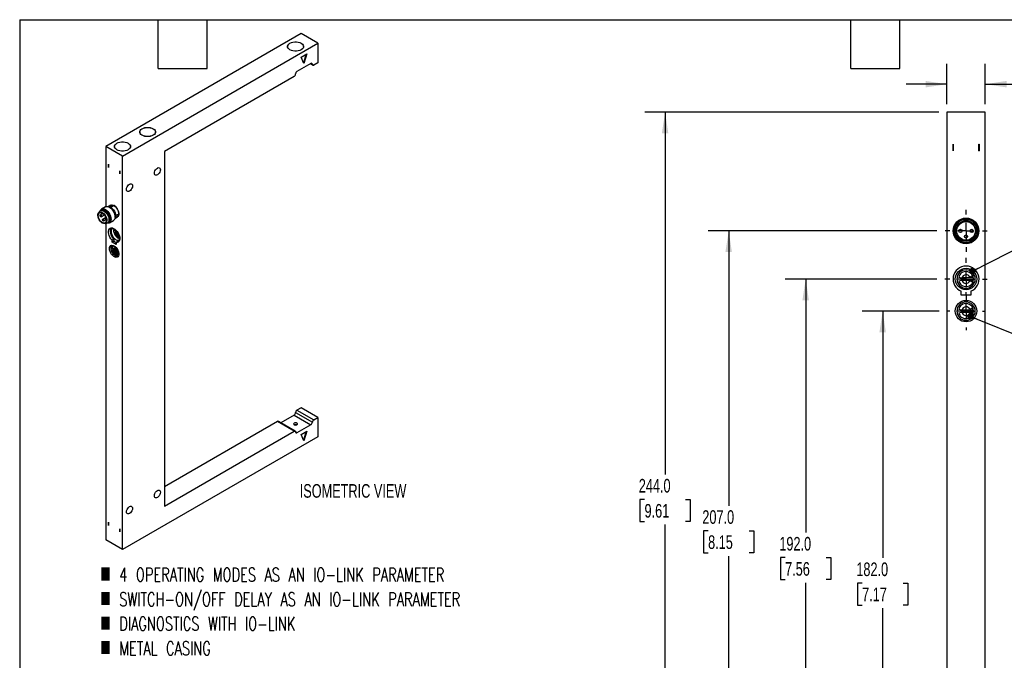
# Model space of a CAD drawing. Header units: millimetres. Extents: x 6 to 273, y 6 to 210.
# Tile 2 of 3: x 6 to 160, y 110 to 210. Entities that reach past the tile are written whole.
import ezdxf

# ---------------------------------------------------------------- set-up
doc = ezdxf.new("R2010")
doc.units = ezdxf.units.MM
doc.linetypes.add('CENTERX2', pattern=[20.32, 12.7, -2.54, 2.54, -2.54])
doc.layers.add('CENTER', color=40, linetype='CENTERX2')
doc.layers.add('DIMENSIONS', color=140, linetype='Continuous', lineweight=25)
doc.layers.add('TEXT', color=140, linetype='Continuous', lineweight=25)
doc.styles.add('SLDTEXTSTYLE1', font='TXT', dxfattribs={"width": 0.7})
doc.styles.add('SLDTEXTSTYLE3', font='TXT', dxfattribs={"width": 0.7, "bigfont": 'bigfont'})
doc.dimstyles.new('SLDDIMSTYLE0', dxfattribs={"dimtxt": 2.158008, "dimasz": 3.302, "dimexe": 0, "dimexo": 0.0625, "dimgap": 0.539502, "dimtad": 0, "dimtih": 1, "dimtoh": 1, "dimlfac": 2, "dimrnd": 1e-09, "dimzin": 4, "dimdsep": 46, "dimtxsty": 'SLDTEXTSTYLE1', "dimsah": 1, "dimcen": 0.09, "dimadec": 0, "dimazin": 1, "dimtfac": 1, "dimtofl": 0, "dimtmove": 0, "dimatfit": 3, "dimfxl": 0, "dimfrac": 2, "dimtolj": 1, "dimtzin": 12, "dimarcsym": 0})
doc.dimstyles.new('SLDDIMSTYLE2', dxfattribs={"dimtxt": 2.158008, "dimasz": 3.302, "dimexe": 0, "dimexo": 0.0625, "dimgap": 0.539502, "dimtad": 0, "dimtih": 1, "dimtoh": 1, "dimlfac": 2, "dimrnd": 1e-09, "dimzin": 4, "dimdsep": 46, "dimtxsty": 'SLDTEXTSTYLE1', "dimsah": 1, "dimcen": 0.09, "dimadec": 0, "dimazin": 1, "dimtfac": 1, "dimtmove": 0, "dimatfit": 0, "dimfxl": 0, "dimfrac": 2, "dimtolj": 1, "dimtzin": 12, "dimarcsym": 0})
doc.dimstyles.new('SLDDIMSTYLE3', dxfattribs={"dimtxt": 0.18, "dimasz": 1.016, "dimexe": 0, "dimexo": 0.0625, "dimgap": 0, "dimtad": 0, "dimtih": 1, "dimtoh": 1, "dimdec": 0, "dimrnd": 1e-09, "dimzin": 0, "dimdsep": 46, "dimtxsty": 'Standard', "dimblk1": 'DOT', "dimblk2": 'DOT', "dimsah": 1, "dimcen": 0.09, "dimadec": 0, "dimazin": 0, "dimtfac": 1.016, "dimtdec": 0, "dimtofl": 0, "dimtmove": 0, "dimatfit": 3, "dimldrblk": 'DOT', "dimfxl": 0, "dimfrac": 2, "dimtolj": 1, "dimtzin": 0, "dimarcsym": 0})

# ---------------------------------------------------------------- blocks, each defined once
blk = doc.blocks.new('_D_11')
at = {"layer": 'DIMENSIONS'}
for p, q in [((149.64, 164.14), (137.68, 164.14)), ((140.86, 164.14), (140.86, 125.68)), ((137.65, 121.76), (136.92, 121.76)), ((136.92, 121.76), (136.92, 118.34)), ((144.06, 121.76), (144.79, 121.76)), ((144.79, 121.76), (144.79, 118.34)), ((136.92, 118.34), (137.65, 118.34)), ((144.79, 118.34), (144.06, 118.34)), ((140.86, 73.14), (140.86, 117.85)), ((149.59, 73.14), (137.68, 73.14))]:
    blk.add_line(p, q, dxfattribs=at)
for points in [[(140.86, 164.14), (140.35, 160.84), (141.36, 160.84)], [(140.86, 73.14), (141.36, 76.44), (140.35, 76.44)]]:
    blk.add_solid(points, dxfattribs=at)
at = {"layer": 'DIMENSIONS', "char_height": 2.117, "attachment_point": 1, "style": 'SLDTEXTSTYLE1'}
for s, insert in [('182.0', (136.75, 124.98)), ('7.17', (137.65, 121.06))]:
    blk.add_mtext(s, dxfattribs=dict(at, insert=insert))
blk = doc.blocks.new('_D_12')
at = {"layer": 'DIMENSIONS'}
for p, q in [((149.29, 169.14), (125.68, 169.14)), ((128.86, 169.14), (128.86, 129.66)), ((125.65, 125.75), (124.92, 125.75)), ((124.92, 125.75), (124.92, 122.32)), ((132.06, 125.75), (132.79, 125.75)), ((132.79, 125.75), (132.79, 122.32)), ((124.92, 122.32), (125.65, 122.32)), ((128.86, 73.14), (128.86, 121.83)), ((132.79, 122.32), (132.06, 122.32)), ((149.59, 73.14), (125.68, 73.14))]:
    blk.add_line(p, q, dxfattribs=at)
for points in [[(128.86, 169.14), (128.35, 165.84), (129.36, 165.84)], [(128.86, 73.14), (129.36, 76.44), (128.35, 76.44)]]:
    blk.add_solid(points, dxfattribs=at)
at = {"layer": 'DIMENSIONS', "char_height": 2.117, "attachment_point": 1, "style": 'SLDTEXTSTYLE1'}
for s, insert in [('192.0', (124.75, 128.96)), ('7.56', (125.65, 125.04))]:
    blk.add_mtext(s, dxfattribs=dict(at, insert=insert))
blk = doc.blocks.new('_D_13')
at = {"layer": 'DIMENSIONS'}
for p, q in [((149.32, 176.64), (113.68, 176.64)), ((116.86, 176.64), (116.86, 133.82)), ((113.65, 129.91), (112.92, 129.91)), ((112.92, 129.91), (112.92, 126.48)), ((120.06, 129.91), (120.79, 129.91)), ((120.79, 129.91), (120.79, 126.48)), ((112.92, 126.48), (113.65, 126.48)), ((116.86, 73.14), (116.86, 125.99)), ((120.79, 126.48), (120.06, 126.48)), ((149.59, 73.14), (113.68, 73.14))]:
    blk.add_line(p, q, dxfattribs=at)
for points in [[(116.86, 176.64), (116.35, 173.34), (117.36, 173.34)], [(116.86, 73.14), (117.36, 76.44), (116.35, 76.44)]]:
    blk.add_solid(points, dxfattribs=at)
at = {"layer": 'DIMENSIONS', "char_height": 2.117, "attachment_point": 1, "style": 'SLDTEXTSTYLE1'}
for s, insert in [('207.0', (112.75, 133.12)), ('8.15', (113.65, 129.21))]:
    blk.add_mtext(s, dxfattribs=dict(at, insert=insert))
blk = doc.blocks.new('_D_14')
at = {"layer": 'DIMENSIONS'}
for p, q in [((149.59, 195.14), (103.77, 195.14)), ((106.95, 195.14), (106.95, 138.71)), ((103.74, 134.79), (103.01, 134.79)), ((103.01, 134.79), (103.01, 131.36)), ((110.15, 134.79), (110.88, 134.79)), ((110.88, 134.79), (110.88, 131.36)), ((103.01, 131.36), (103.74, 131.36)), ((106.95, 73.14), (106.95, 130.88)), ((110.88, 131.36), (110.15, 131.36)), ((149.59, 73.14), (103.77, 73.14))]:
    blk.add_line(p, q, dxfattribs=at)
for points in [[(106.95, 195.14), (106.44, 191.84), (107.45, 191.84)], [(106.95, 73.14), (107.45, 76.44), (106.44, 76.44)]]:
    blk.add_solid(points, dxfattribs=at)
at = {"layer": 'DIMENSIONS', "char_height": 2.117, "attachment_point": 1, "style": 'SLDTEXTSTYLE1'}
for s, insert in [('244.0', (102.84, 138)), ('9.61', (103.74, 134.09))]:
    blk.add_mtext(s, dxfattribs=dict(at, insert=insert))
blk = doc.blocks.new('_D_15')
at = {"layer": 'DIMENSIONS'}
for p, q in [((150.86, 196.41), (150.86, 202.68)), ((156.86, 196.41), (156.86, 202.68)), ((150.86, 199.5), (144.51, 199.5)), ((156.86, 199.5), (161.37, 199.5)), ((164.3, 199.5), (163.57, 199.5)), ((163.57, 199.5), (163.57, 196.08)), ((170.71, 199.5), (171.43, 199.5)), ((171.43, 199.5), (171.43, 196.08)), ((163.57, 196.08), (164.3, 196.08)), ((171.43, 196.08), (170.71, 196.08))]:
    blk.add_line(p, q, dxfattribs=at)
for points in [[(150.86, 199.5), (147.55, 200.01), (147.55, 199)], [(156.86, 199.5), (160.16, 199), (160.16, 200.01)]]:
    blk.add_solid(points, dxfattribs=at)
at = {"layer": 'DIMENSIONS', "char_height": 2.117, "attachment_point": 1, "style": 'SLDTEXTSTYLE1'}
for s, insert in [('12.0', (164.3, 202.72)), ('0.47', (164.3, 198.8))]:
    blk.add_mtext(s, dxfattribs=dict(at, insert=insert))
blk = doc.blocks.new('_Dot')
at = {"color": 0, "linetype": 'ByBlock', "lineweight": -2}
blk.add_line((-0.5, 0), (-1, 0), dxfattribs=at)
at = {"color": 0, "linetype": 'ByBlock', "const_width": 0.5}
blk.add_lwpolyline([(-0.25, 0, 1), (0.25, 0, 1)], format="xyb", close=True, dxfattribs=at)
blk = doc.blocks.new('SW_CENTERMARKSYMBOL_4')
at = {"layer": 'CENTER', "color": 0}
for p, q in [((0, 2.54), (0, 3.27)), ((-2.54, 0), (-3.27, 0)), ((0, 0), (-1.27, 0)), ((0, 0), (0, 1.27)), ((0, 0), (0, -1.27)), ((0, 0), (1.27, 0)), ((2.54, 0), (3.27, 0)), ((0, -2.54), (0, -3.27))]:
    blk.add_line(p, q, dxfattribs=at)
blk = doc.blocks.new('SW_CENTERMARKSYMBOL_5')
at = {"layer": 'CENTER', "color": 0}
for p, q in [((0, 2.54), (0, 3.295)), ((-2.54, 0), (-3.295, 0)), ((0, 0), (-1.27, 0)), ((0, 0), (0, 1.27)), ((0, 0), (0, -1.27)), ((0, 0), (1.27, 0)), ((2.54, 0), (3.295, 0)), ((0, -2.54), (0, -3.295))]:
    blk.add_line(p, q, dxfattribs=at)
blk = doc.blocks.new('SW_CENTERMARKSYMBOL_6')
at = {"layer": 'CENTER', "color": 0}
for p, q in [((0, 2.54), (0, 2.945)), ((-2.54, 0), (-2.945, 0)), ((0, 0), (-1.27, 0)), ((0, 0), (0, 1.27)), ((0, 0), (0, -1.27)), ((0, 0), (1.27, 0)), ((2.54, 0), (2.945, 0)), ((0, -2.54), (0, -2.945))]:
    blk.add_line(p, q, dxfattribs=at)

msp = doc.modelspace()

# ---------------------------------------------------------------- linework, layer by layer
for p, q in [((50.2234, 207.3773), (19.7634, 189.7931)), ((52.8342, 205.8701), (50.2234, 207.3773)), ((22.3742, 188.2859), (52.8342, 205.8701)), ((52.8342, 205.8701), (52.8342, 202.8552)), ((48.11, 205.3677), (48.11, 205.3171)), ((50.2234, 203.7348), (51.0936, 204.2372)), ((50.5961, 205.3171), (50.5961, 205.3677)), ((50.6128, 202.8353), (51.0023, 204.1844)), ((51.0936, 204.2372), (50.6585, 202.7297)), ((51.7464, 202.7296), (49.5706, 201.4736)), ((50.6585, 202.7297), (50.2234, 203.7348)), ((51.6562, 202.6776), (52.0277, 202.4631)), ((51.9639, 202.604), (51.7463, 202.7296)), ((52.8342, 202.8552), (52.1815, 202.4784)), ((49.1355, 200.7199), (28.9014, 189.039)), ((156.8559, 195.1425), (150.8559, 195.1425)), ((150.8559, 195.1425), (150.8559, 73.1425)), ((156.8559, 73.1425), (156.8559, 195.1425)), ((25.0585, 192.0546), (25.0585, 191.9419)), ((27.5201, 191.9419), (27.5201, 192.0546)), ((19.7634, 189.7931), (19.7634, 180.4096)), ((22.3742, 188.2859), (19.7634, 189.7931)), ((21.1435, 189.7931), (21.1435, 189.6804)), ((23.605, 189.6804), (23.605, 189.7931)), ((28.9014, 189.039), (28.9014, 133.7655)), ((151.8309, 190.1425), (151.8559, 190.1425)), ((151.8309, 189.1425), (151.8309, 190.1425)), ((151.8309, 189.1425), (151.8559, 189.1425)), ((151.8559, 190.1425), (151.8559, 189.1425)), ((155.8559, 190.1425), (155.8809, 190.1425)), ((155.8559, 189.1425), (155.8559, 190.1425)), ((155.8559, 189.1425), (155.8809, 189.1425)), ((155.8809, 190.1425), (155.8809, 189.1425)), ((22.3742, 126.9825), (22.3742, 188.2859)), ((20.1876, 187.0358), (20.1985, 187.0295)), ((20.1876, 186.5333), (20.1876, 187.0358)), ((20.1985, 186.5396), (20.1876, 186.5333)), ((20.1876, 186.5333), (20.1985, 186.527)), ((20.1985, 187.0295), (20.1985, 186.527)), ((21.9391, 186.0247), (21.95, 186.0184)), ((21.9391, 185.5222), (21.9391, 186.0247)), ((21.95, 186.0184), (21.95, 185.5159)), ((21.9391, 185.5222), (21.95, 185.5285)), ((21.9391, 185.5222), (21.95, 185.5159)), ((18.8029, 179.6714), (18.6765, 179.4926)), ((18.992, 179.8236), (18.9267, 179.7859)), ((19.7355, 180.3949), (19.1045, 180.0307)), ((20.5163, 180.6503), (20.1315, 180.4282)), ((20.4162, 180.2962), (20.351, 180.3339)), ((20.3809, 180.5342), (20.446, 180.5718)), ((20.8404, 180.4656), (20.7753, 180.428)), ((21.0689, 180.5851), (21.0472, 180.5977)), ((18.7489, 179.5412), (18.7272, 179.5286)), ((19.3091, 179.3454), (18.9141, 179.1173)), ((19.0679, 178.8509), (19.5373, 179.1218)), ((19.7643, 178.7289), (19.2944, 178.4576)), ((19.4482, 178.1911), (19.8213, 178.4065)), ((19.7646, 178.7281), (19.6756, 178.6768)), ((19.8294, 178.4103), (19.844, 178.4187)), ((20.3352, 177.8989), (20.9661, 178.2631)), ((21.193, 178.5895), (21.5778, 178.8116)), ((21.2211, 178.8266), (21.2211, 178.902)), ((21.4739, 178.7889), (21.4087, 178.7513)), ((21.5148, 179.1452), (21.58, 179.1828)), ((21.7977, 179.2976), (21.7977, 179.3227)), ((19.6551, 177.7973), (19.8733, 177.8173)), ((19.7117, 177.8232), (19.7335, 177.8357)), ((19.7634, 177.8072), (19.7634, 128.4897)), ((20.0343, 177.8673), (20.0996, 177.905)), ((21.2223, 176.7676), (21.1571, 176.7299)), ((21.3313, 176.5847), (21.1571, 176.7299)), ((21.2548, 176.8621), (21.2223, 176.7676)), ((21.2223, 176.7676), (21.3815, 176.635)), ((21.7158, 176.2922), (21.3073, 176.528)), ((21.4486, 176.6737), (21.3833, 176.636)), ((21.0035, 175.3688), (20.7424, 175.2181)), ((20.7424, 174.907), (20.7424, 175.2181)), ((21.0035, 175.0578), (20.7424, 174.907)), ((21.0035, 175.3688), (21.0035, 175.0578)), ((21.0035, 175.0578), (21.3952, 174.8317)), ((21.1571, 176.4744), (21.3376, 176.4163)), ((21.4378, 176.4275), (21.3073, 176.3521)), ((21.3073, 176.3521), (21.8288, 176.0511)), ((21.4029, 176.454), (21.3376, 176.4163)), ((21.6562, 174.992), (21.3952, 174.8413)), ((21.3997, 176.4746), (21.4029, 176.454)), ((21.4378, 176.4275), (21.7352, 176.2558)), ((21.6562, 174.992), (21.8085, 174.9949)), ((21.7986, 175.9166), (21.864, 175.9543)), ((20.7872, 174.004), (20.7219, 173.9663)), ((20.8962, 173.8211), (20.7219, 173.9663)), ((20.7219, 173.7107), (20.9025, 173.6527)), ((21.3952, 174.5302), (20.7424, 174.907)), ((20.7872, 174.004), (20.9464, 173.8714)), ((21.6394, 173.3214), (20.8721, 173.7644)), ((21.0027, 173.6639), (20.8721, 173.5885)), ((20.8721, 173.5885), (21.6394, 173.1456)), ((20.9677, 173.6904), (20.9025, 173.6527)), ((21.0787, 173.9478), (20.9482, 173.8724)), ((20.9646, 173.711), (20.9677, 173.6904)), ((21.0027, 173.6639), (21.7323, 173.2427)), ((21.3952, 174.8413), (21.3952, 174.5302)), ((21.5526, 173.5777), (21.422, 173.5023)), ((21.5995, 173.4954), (21.422, 173.5023)), ((21.5526, 173.5777), (21.6703, 173.5731)), ((21.5995, 173.4954), (21.6811, 173.5425)), ((21.3635, 173.1529), (21.4391, 173.1966)), ((21.5995, 173.0176), (21.422, 173.2156)), ((21.5995, 173.0176), (21.7042, 173.0781)), ((21.7235, 173.37), (21.6394, 173.3214)), ((21.7298, 173.1978), (21.6394, 173.1456)), ((153.1237, 169.3048), (152.7088, 169.3968)), ((152.7088, 168.8882), (153.1237, 168.9802)), ((154.9673, 169.3175), (153.204, 169.3175)), ((153.204, 168.9675), (154.9673, 168.9675)), ((154.8755, 169.6179), (154.4677, 169.4278)), ((154.8755, 168.667), (154.4677, 168.8572)), ((153.1059, 166.6425), (153.1059, 167.2615)), ((154.6059, 166.6425), (153.1059, 166.6425)), ((154.6059, 167.2615), (154.6059, 166.6425)), ((153.1237, 164.3048), (152.7088, 164.3968)), ((154.9673, 164.3175), (153.204, 164.3175)), ((154.8755, 164.6179), (154.4677, 164.4278)), ((152.7088, 163.8882), (153.1237, 163.9802)), ((153.204, 163.9675), (154.9673, 163.9675)), ((154.8755, 163.667), (154.4677, 163.8572)), ((50.2234, 149.0888), (49.5706, 148.712)), ((52.8342, 147.5816), (50.2234, 149.0888)), ((49.1355, 147.9583), (47.05, 146.7544)), ((49.1355, 147.9583), (51.7464, 146.4511)), ((49.3531, 148.3352), (51.9639, 146.828)), ((49.5706, 148.712), (52.1815, 147.2048)), ((52.1815, 147.2048), (52.8342, 147.5816)), ((52.8342, 147.5816), (52.8342, 144.5667)), ((46.5246, 146.9536), (28.9014, 136.7799)), ((49.1355, 145.4464), (46.5246, 146.9536)), ((49.2893, 145.4616), (46.6785, 146.9689)), ((51.7464, 146.4511), (49.5706, 145.1951)), ((52.8342, 144.5667), (22.3742, 126.9825)), ((28.9014, 133.7655), (49.1355, 145.4464)), ((49.5706, 145.1951), (49.3531, 145.3207)), ((50.2234, 144.9438), (51.0936, 145.4462)), ((50.6585, 143.9388), (50.2234, 144.9438)), ((50.6128, 144.0443), (51.0023, 145.3935)), ((51.0936, 145.4462), (50.6585, 143.9388)), ((20.1985, 131.2535), (20.1876, 131.2597)), ((20.1876, 130.7573), (20.1876, 131.2597)), ((20.1985, 130.7635), (20.1876, 130.7573)), ((20.1985, 130.751), (20.1876, 130.7573)), ((20.1985, 131.2535), (20.1985, 130.751)), ((21.9391, 129.7462), (21.9391, 130.2487)), ((21.95, 130.2424), (21.9391, 130.2487)), ((21.9391, 129.7462), (21.95, 129.7524)), ((21.95, 129.7399), (21.9391, 129.7462)), ((21.95, 130.2424), (21.95, 129.7399)), ((22.3742, 126.9825), (19.7634, 128.4897))]:
    msp.add_line(p, q)
at = {"flags": 128}
for points in [[(48.4719, 205.8764), (48.6901, 205.9768), (48.9415, 206.0467), (49.2135, 206.0825), (49.4926, 206.0825), (49.7646, 206.0467), (50.0161, 205.9768), (50.2342, 205.8764), (50.4082, 205.7504), (50.5293, 205.6053), (50.5914, 205.4482), (50.5914, 205.2871), (50.5293, 205.1301), (50.4082, 204.9849), (50.2342, 204.859), (50.0161, 204.7585), (49.7646, 204.6887), (49.4926, 204.6528), (49.2135, 204.6528), (48.9415, 204.6887), (48.6901, 204.7585), (48.4719, 204.859), (48.2979, 204.9849), (48.1768, 205.1301), (48.1148, 205.2871), (48.1148, 205.4482), (48.1768, 205.6053), (48.2979, 205.7504), (48.4719, 205.8764)], [(50.2321, 204.8602), (50.0144, 204.76), (49.7636, 204.6903), (49.4923, 204.6546), (49.2139, 204.6546), (48.9425, 204.6903), (48.6917, 204.76), (48.4741, 204.8602), (48.3005, 204.9859), (48.1798, 205.1307), (48.1178, 205.2873), (48.1178, 205.448), (48.1798, 205.6047), (48.3005, 205.7495), (48.4741, 205.8751), (48.6917, 205.9753), (48.9425, 206.045), (49.2139, 206.0808), (49.4923, 206.0808), (49.7636, 206.045), (50.0144, 205.9753), (50.2321, 205.8751), (50.4056, 205.7495), (50.5264, 205.6047), (50.5883, 205.448), (50.5883, 205.2873), (50.5264, 205.1307), (50.4056, 204.9859), (50.2321, 204.8602)], [(25.4081, 192.5633), (25.6263, 192.6638), (25.8777, 192.7337), (26.1498, 192.7695), (26.4288, 192.7695), (26.7009, 192.7337), (26.9523, 192.6638), (27.1705, 192.5633), (27.3444, 192.4374), (27.4655, 192.2922), (27.5276, 192.1352), (27.5276, 191.9741), (27.4655, 191.817), (27.3444, 191.6719), (27.1705, 191.546), (26.9523, 191.4455), (26.7009, 191.3756), (26.4288, 191.3398), (26.1498, 191.3398), (25.8777, 191.3756), (25.6263, 191.4455), (25.4081, 191.546), (25.2342, 191.6719), (25.1131, 191.817), (25.051, 191.9741), (25.051, 192.1352), (25.1131, 192.2922), (25.2342, 192.4374), (25.4081, 192.5633)], [(25.419, 191.5522), (25.2472, 191.6766), (25.1276, 191.82), (25.0663, 191.9751), (25.0663, 192.1342), (25.1276, 192.2893), (25.2472, 192.4326), (25.419, 192.557), (25.6345, 192.6562), (25.8828, 192.7253), (26.1515, 192.7607), (26.4271, 192.7607), (26.6958, 192.7253), (26.9441, 192.6562), (27.1596, 192.557), (27.3314, 192.4326), (27.451, 192.2893), (27.5123, 192.1342), (27.5123, 191.9751), (27.451, 191.82), (27.3314, 191.6766), (27.1596, 191.5522), (26.9441, 191.453), (26.6958, 191.384), (26.4271, 191.3486), (26.1515, 191.3486), (25.8828, 191.384), (25.6345, 191.453), (25.419, 191.5522)], [(21.4931, 190.3018), (21.7112, 190.4022), (21.9626, 190.4721), (22.2347, 190.508), (22.5138, 190.508), (22.7858, 190.4721), (23.0372, 190.4022), (23.2554, 190.3018), (23.4294, 190.1759), (23.5505, 190.0307), (23.6125, 189.8737), (23.6125, 189.7126), (23.5505, 189.5555), (23.4294, 189.4104), (23.2554, 189.2844), (23.0372, 189.184), (22.7858, 189.1141), (22.5138, 189.0782), (22.2347, 189.0782), (21.9626, 189.1141), (21.7112, 189.184), (21.4931, 189.2844), (21.3191, 189.4104), (21.198, 189.5555), (21.1359, 189.7126), (21.1359, 189.8737), (21.198, 190.0307), (21.3191, 190.1759), (21.4931, 190.3018)], [(21.5039, 189.2907), (21.3321, 189.4151), (21.2125, 189.5584), (21.1512, 189.7136), (21.1512, 189.8727), (21.2125, 190.0278), (21.3321, 190.1711), (21.5039, 190.2955), (21.7194, 190.3947), (21.9677, 190.4638), (22.2364, 190.4992), (22.512, 190.4992), (22.7807, 190.4638), (23.029, 190.3947), (23.2445, 190.2955), (23.4163, 190.1711), (23.5359, 190.0278), (23.5973, 189.8727), (23.5973, 189.7136), (23.5359, 189.5584), (23.4163, 189.4151), (23.2445, 189.2907), (23.029, 189.1915), (22.7807, 189.1225), (22.512, 189.0871), (22.2364, 189.0871), (21.9677, 189.1225), (21.7194, 189.1915), (21.5039, 189.2907)], [(27.8135, 185.3584), (27.669, 185.3014), (27.5386, 185.3028), (27.4351, 185.3626), (27.3686, 185.4748), (27.3457, 185.6285), (27.3686, 185.8087), (27.4351, 185.9976), (27.5386, 186.1769), (27.669, 186.3289), (27.8135, 186.4388), (27.9581, 186.4958), (28.0885, 186.4943), (28.192, 186.4346), (28.2584, 186.3223), (28.2813, 186.1686), (28.2584, 185.9885), (28.192, 185.7995), (28.0885, 185.6203), (27.9581, 185.4683), (27.8135, 185.3584)], [(23.4621, 182.8464), (23.3175, 182.7894), (23.1871, 182.7908), (23.0836, 182.8506), (23.0172, 182.9628), (22.9943, 183.1165), (23.0172, 183.2966), (23.0836, 183.4856), (23.1871, 183.6648), (23.3175, 183.8168), (23.4621, 183.9267), (23.6066, 183.9837), (23.737, 183.9823), (23.8405, 183.9225), (23.907, 183.8103), (23.9299, 183.6566), (23.907, 183.4765), (23.8405, 183.2875), (23.737, 183.1083), (23.6066, 182.9563), (23.4621, 182.8464)], [(19.2194, 177.8719), (19.0463, 177.9971), (18.884, 178.165), (18.7428, 178.365), (18.6316, 178.5845), (18.5573, 178.8097), (18.5246, 179.0265), (18.5355, 179.2213), (18.5895, 179.3819), (18.683, 179.4981), (18.8102, 179.5626), (18.9631, 179.5714), (19.1322, 179.5239), (19.3067, 179.4232), (19.4757, 179.2755), (19.6287, 179.0901), (19.7559, 178.8787), (19.8494, 178.6545), (19.9033, 178.4317), (19.9143, 178.2243), (19.8816, 178.0452), (19.8073, 177.9057), (19.696, 177.8147), (19.5549, 177.7777), (19.3926, 177.7972), (19.2194, 177.8719)], [(18.7489, 179.5412), (18.832, 179.5751), (18.9849, 179.5839), (19.1539, 179.5365), (19.3285, 179.4357), (19.4975, 179.288), (19.6504, 179.1026), (19.7777, 178.8912), (19.8712, 178.6671), (19.9251, 178.4443), (19.9361, 178.2368), (19.9034, 178.0578), (19.829, 177.9183), (19.7335, 177.8357)], [(18.8029, 179.6714), (18.8943, 179.7648), (19.0356, 179.8278), (19.2028, 179.8327), (19.3861, 179.779), (19.5749, 179.67), (19.7583, 179.512), (19.9255, 179.3141), (20.0668, 179.0879), (20.1741, 178.8466), (20.241, 178.604), (20.2638, 178.3745), (20.241, 178.1711), (20.1741, 178.0059), (20.0668, 177.8884), (19.9255, 177.8254), (19.8733, 177.8173)], [(18.8969, 179.7667), (18.9358, 179.8535), (19.0394, 179.9842), (19.1772, 180.0637), (19.3423, 180.0882), (19.5262, 180.0563), (19.7199, 179.9698), (19.9135, 179.8328), (20.0975, 179.6522), (20.2625, 179.4373), (20.4003, 179.1986), (20.504, 178.9482), (20.5683, 178.6986), (20.5901, 178.4624), (20.5683, 178.2513), (20.504, 178.0761), (20.4003, 177.9454), (20.2625, 177.8658), (20.0975, 177.8413), (20.0028, 177.8511)], [(18.9693, 179.8105), (19.069, 179.9031), (19.2122, 179.9591), (19.3793, 179.9596), (19.5611, 179.9044), (19.748, 179.7965), (19.9299, 179.6417), (20.0969, 179.4484), (20.2401, 179.227), (20.3517, 178.9894), (20.4258, 178.7485), (20.4582, 178.5172), (20.4474, 178.308), (20.3938, 178.1322), (20.3003, 177.9992), (20.172, 177.9163), (20.0769, 177.8919)], [(18.992, 179.8236), (19.0264, 179.8411), (19.1818, 179.8753), (19.3584, 179.8507), (19.5458, 179.7688), (19.7332, 179.6343), (19.9098, 179.455), (20.0652, 179.2415), (20.1904, 179.006), (20.2782, 178.7622), (20.3233, 178.5245), (20.3233, 178.3064), (20.2782, 178.1208), (20.1904, 177.9784), (20.0996, 177.905)], [(19.3474, 179.8538), (19.3903, 179.8506), (19.5646, 179.8016), (19.7446, 179.6977), (19.9189, 179.5454), (20.0766, 179.3542), (20.2078, 179.1362), (20.3042, 178.9051), (20.3599, 178.6753), (20.3712, 178.4614), (20.3374, 178.2767), (20.3035, 178.1976)], [(19.7355, 180.3949), (19.8082, 180.428), (19.9732, 180.4525), (20.1572, 180.4206), (20.3508, 180.334), (20.5445, 180.197), (20.7284, 180.0165), (20.8934, 179.8015), (21.0312, 179.5628), (21.1349, 179.3124), (21.1993, 179.0628), (21.2211, 178.8266), (21.1993, 178.6156), (21.1349, 178.4403), (21.0312, 178.3096), (20.9661, 178.2631)], [(20.1872, 180.4105), (20.2805, 180.4062), (20.4562, 180.3548), (20.6371, 180.2503), (20.8128, 180.0989), (20.973, 179.9093), (21.1085, 179.6925), (21.2113, 179.4612), (21.2754, 179.2288), (21.2972, 179.0087), (21.2754, 178.8139), (21.2113, 178.6556), (21.2056, 178.6465)], [(20.3809, 180.5342), (20.3353, 180.4884), (20.3238, 180.444), (20.3242, 180.4415)], [(20.8971, 180.5583), (20.8737, 180.5933), (20.8173, 180.6192), (20.7355, 180.6305), (20.6383, 180.6256), (20.5376, 180.6052), (20.446, 180.5718)], [(20.5163, 180.6503), (20.5493, 180.6671), (20.6982, 180.6998), (20.8674, 180.6762), (21.047, 180.5977), (21.2267, 180.4688), (21.3959, 180.2971), (21.5448, 180.0924), (21.6648, 179.8667), (21.7489, 179.6331), (21.7922, 179.4053), (21.7922, 179.1963), (21.7489, 179.0184), (21.6648, 178.8819), (21.5778, 178.8116)], [(19.2194, 177.9473), (19.0561, 178.0664), (18.904, 178.227), (18.7733, 178.4183), (18.673, 178.627), (18.61, 178.8391), (18.5885, 179.0401), (18.61, 179.2163), (18.673, 179.3556), (18.7733, 179.4487), (18.904, 179.489), (19.0561, 179.4739), (19.2194, 179.4045), (19.3827, 179.2854), (19.5349, 179.1248), (19.6656, 178.9335), (19.7659, 178.7248), (19.8289, 178.5126), (19.8504, 178.3117), (19.8289, 178.1355), (19.7659, 177.9961), (19.6656, 177.9031), (19.5349, 177.8628), (19.3827, 177.8778), (19.2194, 177.9473)], [(18.991, 179.1097), (19.0326, 179.0761), (19.0679, 179.0285), (19.0915, 178.9742), (19.0998, 178.9213), (19.0915, 178.878), (19.0679, 178.8509), (19.0326, 178.844), (18.991, 178.8585), (18.9494, 178.8921), (18.9141, 178.9397), (18.8905, 178.9941), (18.8822, 179.0469), (18.8905, 179.0902), (18.9141, 179.1173), (18.9494, 179.1242), (18.991, 179.1097)], [(19.3713, 178.45), (19.413, 178.4164), (19.4482, 178.3688), (19.4718, 178.3144), (19.4801, 178.2616), (19.4718, 178.2183), (19.4482, 178.1911), (19.413, 178.1843), (19.3713, 178.1988), (19.3297, 178.2324), (19.2944, 178.28), (19.2708, 178.3343), (19.2625, 178.3872), (19.2708, 178.4305), (19.2944, 178.4576), (19.3297, 178.4645), (19.3713, 178.45)], [(19.8436, 178.4223), (19.8294, 178.4103), (19.7941, 178.4034), (19.7525, 178.4179), (19.7109, 178.4515), (19.6756, 178.4991), (19.652, 178.5535), (19.6437, 178.6063), (19.652, 178.6496), (19.6756, 178.6768), (19.7109, 178.6836), (19.7525, 178.6691), (19.7525, 178.6691)], [(19.7525, 178.6691), (19.7941, 178.6356), (19.7986, 178.6307)], [(21.3003, 178.7485), (21.3022, 178.7468), (21.3464, 178.7347), (21.4087, 178.7513)], [(21.4739, 178.7889), (21.5487, 178.8515), (21.6167, 178.9284), (21.6697, 179.01), (21.701, 179.0864), (21.7069, 179.148), (21.6885, 179.1856)], [(20.7424, 175.2181), (20.571, 175.4227), (20.4237, 175.6541), (20.3078, 175.9011), (20.229, 176.1517), (20.1909, 176.3937), (20.1956, 176.6154), (20.2427, 176.8058), (20.33, 176.9559), (20.4532, 177.0583), (20.6064, 177.108), (20.782, 177.1025), (20.9716, 177.0423), (21.166, 176.9301), (21.3556, 176.7715), (21.5312, 176.5741), (21.6844, 176.3476), (21.8076, 176.1029), (21.8949, 175.8521), (21.942, 175.6072), (21.9467, 175.3802), (21.9086, 175.1821), (21.8298, 175.0225), (21.7139, 174.9093), (21.5666, 174.8479), (21.3952, 174.8413)], [(20.5901, 177.1055), (20.5038, 176.9566), (20.4567, 176.7661), (20.452, 176.5444), (20.4901, 176.3024), (20.5689, 176.0518), (20.6848, 175.8048), (20.8321, 175.5734), (21.0035, 175.3688)], [(20.601, 176.5463), (20.6239, 176.3238), (20.6912, 176.0888), (20.7986, 175.8561), (20.9393, 175.6404), (21.1047, 175.4551), (21.2841, 175.312), (21.4665, 175.22), (21.6402, 175.1849), (21.7945, 175.2089), (21.9195, 175.2905), (21.9389, 175.3116)], [(21.1571, 176.7299), (21.2101, 176.86), (21.228, 176.8838)], [(21.8572, 175.9793), (21.8075, 175.9221), (21.7379, 175.8978), (21.6546, 175.9084), (21.5654, 175.9531), (21.4786, 176.0277), (21.4022, 176.1253), (21.3433, 176.2369), (21.3073, 176.3521)], [(20.3399, 173.8832), (20.3628, 174.0793), (20.4301, 174.2366), (20.5375, 174.3453), (20.6783, 174.3985), (20.8436, 174.3929), (21.023, 174.3288), (21.2054, 174.2103), (21.3791, 174.0448), (21.5334, 173.8427), (21.6585, 173.6167), (21.7465, 173.381), (21.7919, 173.1505), (21.7919, 172.9395), (21.7465, 172.7614), (21.6585, 172.6273), (21.5334, 172.5457), (21.3791, 172.5217), (21.2054, 172.5568), (21.023, 172.6488), (20.8436, 172.792), (20.6783, 172.9772), (20.5375, 173.193), (20.4301, 173.4257), (20.3628, 173.6607), (20.3399, 173.8832)], [(20.7219, 173.9663), (20.775, 174.0964), (20.8659, 174.1801), (20.987, 174.2104), (21.1279, 174.1847), (21.2768, 174.1051), (21.4209, 173.9785), (21.548, 173.8155), (21.6475, 173.6301), (21.7107, 173.4379), (21.7324, 173.2552), (21.7107, 173.0975), (21.6475, 172.9783), (21.548, 172.9077), (21.4209, 172.8915), (21.2768, 172.9313), (21.1279, 173.0236), (20.987, 173.1606), (20.8659, 173.3307), (20.775, 173.5194), (20.7219, 173.7107)], [(20.8937, 174.1928), (20.8403, 174.134), (20.7872, 174.004)], [(20.8003, 173.6855), (20.8403, 173.5571), (20.9312, 173.3683), (21.0523, 173.1983), (21.1932, 173.0613), (21.342, 172.969), (21.4861, 172.9292), (21.6133, 172.9453), (21.6138, 172.9455)], [(20.8721, 173.7644), (20.9082, 173.838), (20.9671, 173.8815), (21.0435, 173.8909), (21.1303, 173.8653), (21.2194, 173.8071), (21.3027, 173.7216), (21.3724, 173.6168), (21.422, 173.5023)], [(21.422, 173.2156), (21.3724, 173.1585), (21.3027, 173.1341), (21.2194, 173.1448), (21.1303, 173.1895), (21.0435, 173.2641), (20.9671, 173.3617), (20.9082, 173.4733), (20.8721, 173.5885)], [(21.0787, 173.9478), (21.0976, 173.9569), (21.174, 173.9663), (21.2608, 173.9407), (21.35, 173.8824), (21.4333, 173.7969), (21.5029, 173.6921), (21.5526, 173.5777)], [(49.1355, 146.4511), (49.2353, 146.4126), (49.3531, 146.3991), (49.4708, 146.4126), (49.5706, 146.4511), (49.6373, 146.5088), (49.6608, 146.5767), (49.6373, 146.6447), (49.5706, 146.7023), (49.4708, 146.7408), (49.3531, 146.7544), (49.2353, 146.7408), (49.1355, 146.7023), (49.0688, 146.6447), (49.0454, 146.5767), (49.0688, 146.5088), (49.1355, 146.4511)], [(27.8135, 135.1097), (27.669, 135.0527), (27.5386, 135.0542), (27.4351, 135.1139), (27.3686, 135.2262), (27.3457, 135.3799), (27.3686, 135.56), (27.4351, 135.7489), (27.5386, 135.9282), (27.669, 136.0802), (27.8135, 136.1901), (27.9581, 136.2471), (28.0885, 136.2456), (28.192, 136.1859), (28.2584, 136.0737), (28.2813, 135.92), (28.2584, 135.7398), (28.192, 135.5509), (28.0885, 135.3716), (27.9581, 135.2196), (27.8135, 135.1097)], [(23.4621, 132.5977), (23.3175, 132.5407), (23.1871, 132.5422), (23.0836, 132.6019), (23.0172, 132.7141), (22.9943, 132.8678), (23.0172, 133.048), (23.0836, 133.2369), (23.1871, 133.4162), (23.3175, 133.5682), (23.4621, 133.6781), (23.6066, 133.7351), (23.737, 133.7336), (23.8405, 133.6739), (23.907, 133.5616), (23.9299, 133.4079), (23.907, 133.2278), (23.8405, 133.0389), (23.737, 132.8596), (23.6066, 132.7076), (23.4621, 132.5977)]]:
    msp.add_lwpolyline(points, dxfattribs=at)
for centre, radius in [((153.8559, 176.6425), 2), ((153.8559, 176.6425), 1.85), ((153.8559, 176.6425), 1.8), ((153.8559, 176.6425), 1.6), ((153.8559, 176.6425), 1.45), ((152.9809, 176.6435), 0.25), ((154.7309, 176.6415), 0.25), ((153.855, 175.7675), 0.25), ((153.8559, 169.1425), 1.675), ((153.8559, 164.1425), 1.675)]:
    msp.add_circle(centre, radius)
for centre, radius, start, end in [((51.8313, 202.6255), 0.1344, 350.785963, 129.203285), ((52.0966, 202.5825), 0.1344, 170.785963, 309.203285), ((48.8807, 201.1183), 0.4729, 302.605478, 357.394522), ((49.8254, 201.0753), 0.4729, 122.605478, 177.394522), ((19.8396, 179.0339), 1.4044, 349.371075, 70.623548), ((19.8223, 179.0239), 1.4128, 351.906497, 68.088126), ((19.4904, 178.8323), 1.7321, 2.305873, 57.694127), ((20.2429, 179.2667), 1.5557, 2.06319, 57.936811), ((21.0583, 176.6158), 0.4625, 106.168229, 188.637452), ((21.4598, 176.5006), 0.1549, 88.203625, 169.804594), ((21.8208, 176.5029), 0.4909, 178.610443, 190.160399), ((22.0661, 176.5621), 0.9133, 185.510901, 261.777123), ((22.1239, 176.5673), 0.8963, 187.573851, 257.513748), ((21.3857, 173.7393), 0.4909, 178.610443, 190.160399), ((20.7063, 173.199), 0.9411, 7.474059, 18.359468), ((21.243, 173.199), 0.4, 333.031078, 352.319816), ((153.8559, 169.1425), 2.025, 291.738461, 248.261539), ((153.8559, 169.1425), 1.175, 192.5, 167.5), ((153.8559, 169.1425), 0.75, 167.5, 192.5), ((153.8559, 169.1425), 0.675, 25, 164.973886), ((153.8559, 169.1425), 0.675, 195.026114, 335), ((153.8559, 169.1425), 1.125, 8.949018, 25), ((153.8559, 169.1425), 1.125, 335, 351.050982), ((153.8559, 164.1425), 1.175, 192.5, 167.5), ((153.8559, 164.1425), 0.75, 167.5, 192.5), ((153.8559, 164.1425), 0.675, 25, 164.973886), ((153.8559, 164.1425), 1.125, 8.949018, 25), ((153.8559, 164.1425), 0.675, 195.026114, 335), ((153.8559, 164.1425), 1.125, 335, 351.050982), ((48.8807, 148.3567), 0.4729, 302.605478, 357.394522), ((49.8254, 148.3137), 0.4729, 122.605478, 177.394522), ((46.6148, 146.8278), 0.1548, 65.692881, 125.617577), ((49.3531, 146.0312), 0.4729, 62.615753, 117.384247), ((51.4916, 146.8495), 0.4729, 302.605478, 357.394522), ((52.4363, 146.8065), 0.4729, 122.605478, 177.394522), ((49.2204, 145.3423), 0.1344, 350.785963, 129.203285), ((49.4857, 145.2992), 0.1344, 170.785963, 309.203285)]:
    msp.add_arc(centre, radius, start, end)
for points, knots in [([(20.7753, 180.428), (20.7469, 180.4164), (20.7155, 180.4081), (20.6483, 180.3972), (20.6136, 180.3948), (20.5446, 180.3947), (20.5109, 180.3969), (20.4487, 180.4046), (20.4204, 180.41), (20.3495, 180.4291), (20.322, 180.4453), (20.3172, 180.4838), (20.3391, 180.5069), (20.3809, 180.5342)], [0, 0, 0, 0, 0.125, 0.125, 0.25, 0.25, 0.375, 0.375, 0.5, 0.5, 0.75, 0.75, 1, 1, 1, 1]), ([(20.446, 180.5718), (20.4738, 180.5863), (20.504, 180.6003), (20.5682, 180.6262), (20.6011, 180.6375), (20.6667, 180.6546), (20.6987, 180.6602), (20.7587, 180.6636), (20.7863, 180.6614), (20.8573, 180.6423), (20.8875, 180.6124), (20.8992, 180.5402), (20.8811, 180.4986), (20.8404, 180.4656)], [0, 0, 0, 0, 0.125, 0.125, 0.25, 0.25, 0.375, 0.375, 0.5, 0.5, 0.75, 0.75, 1, 1, 1, 1]), ([(21.4087, 178.7513), (21.3864, 178.74), (21.3677, 178.7326), (21.3371, 178.726), (21.3257, 178.727), (21.3102, 178.7387), (21.3063, 178.7493), (21.3055, 178.7799), (21.3086, 178.7998), (21.3276, 178.8706), (21.3532, 178.9326), (21.4221, 179.0512), (21.4662, 179.1077), (21.5148, 179.1452)], [0, 0, 0, 0, 0.125, 0.125, 0.25, 0.25, 0.375, 0.375, 0.5, 0.5, 0.75, 0.75, 1, 1, 1, 1]), ([(21.58, 179.1828), (21.6044, 179.1922), (21.6275, 179.1958), (21.6696, 179.1922), (21.6878, 179.1851), (21.7162, 179.1619), (21.7262, 179.146), (21.7355, 179.1079), (21.7347, 179.0858), (21.7157, 179.015), (21.6797, 178.9623), (21.585, 178.8666), (21.5267, 178.8226), (21.4739, 178.7889)], [0, 0, 0, 0, 0.125, 0.125, 0.25, 0.25, 0.375, 0.375, 0.5, 0.5, 0.75, 0.75, 1, 1, 1, 1]), ([(21.0377, 176.9968), (21.0265, 176.9669), (20.9979, 176.8903), (20.987, 176.7432), (20.9987, 176.5782), (21.0322, 176.4255), (21.0765, 176.2888), (21.129, 176.1639), (21.1736, 176.0827), (21.1933, 176.0467)], [0, 0, 0, 0, 0.11329569, 0.28956292, 0.48039736, 0.62556542, 0.74602049, 0.88763439, 1, 1, 1, 1]), ([(21.9346, 175.5175), (21.9181, 175.5166), (21.8335, 175.5119), (21.6553, 175.5832), (21.458, 175.7389), (21.3133, 175.9091), (21.2148, 176.0591), (21.1342, 176.2194), (21.0592, 176.4297), (21.0227, 176.6788), (21.0518, 176.873), (21.1009, 176.9471), (21.1125, 176.9645)], [0, 0, 0, 0, 0.03609793, 0.184783, 0.33346806, 0.41440343, 0.49526422, 0.57619956, 0.65706032, 0.80574538, 0.95443045, 1, 1, 1, 1]), ([(21.1933, 176.0467), (21.2356, 175.9796), (21.295, 175.8854), (21.3981, 175.7634), (21.4903, 175.6698), (21.6056, 175.5764), (21.7298, 175.5013), (21.844, 175.4508), (21.9156, 175.4393), (21.9431, 175.4348)], [0, 0, 0, 0, 0.2156435, 0.30275751, 0.44544972, 0.5905191, 0.74378919, 0.90183649, 1, 1, 1, 1]), ([(20.6798, 174.3788), (20.6592, 174.3511), (20.6082, 174.2826), (20.5685, 174.1465), (20.5507, 173.9804), (20.5638, 173.8144), (20.597, 173.6619), (20.6413, 173.5251), (20.6939, 173.4002), (20.7384, 173.319), (20.7581, 173.2831)], [0, 0, 0, 0, 0.10583937, 0.26129107, 0.40813841, 0.56712163, 0.68806042, 0.78841094, 0.90638877, 1, 1, 1, 1]), ([(21.7909, 172.9694), (21.7844, 172.9445), (21.7582, 172.8443), (21.6405, 172.7667), (21.5042, 172.7436), (21.4222, 172.7563), (21.3971, 172.7621), (21.395, 172.7626), (21.395, 172.7626), (21.3948, 172.7627), (21.393, 172.7631), (21.3788, 172.7666), (21.3142, 172.7853), (21.1914, 172.8439), (21.0216, 172.977), (20.9092, 173.1071), (20.855, 173.1837), (20.8508, 173.1898), (20.8508, 173.1898), (20.8506, 173.1901), (20.8491, 173.1922), (20.8375, 173.209), (20.7924, 173.2771), (20.7535, 173.3475), (20.7271, 173.4029), (20.7271, 173.4029), (20.7268, 173.4034), (20.725, 173.4074), (20.7101, 173.439), (20.6727, 173.5261), (20.6294, 173.6624), (20.5977, 173.8426), (20.6007, 174.0295), (20.6404, 174.1474), (20.6706, 174.1978), (20.6728, 174.2013), (20.6728, 174.2013), (20.673, 174.2015), (20.6739, 174.203), (20.6813, 174.2148), (20.7153, 174.2627), (20.7802, 174.3136), (20.8705, 174.3514), (20.9323, 174.3435), (20.9623, 174.3397)], [0, 0, 0, 0, 0.03168241, 0.12739617, 0.20276957, 0.23262477, 0.23528743, 0.23528863, 0.23529256, 0.23532398, 0.23557529, 0.23758457, 0.25359167, 0.31829803, 0.38862646, 0.46514151, 0.47167631, 0.47167844, 0.47168232, 0.47171331, 0.47196128, 0.47394401, 0.48975261, 0.54387007, 0.54387172, 0.54387837, 0.54393164, 0.54435773, 0.54776222, 0.57478428, 0.62854343, 0.67777194, 0.75220636, 0.82836355, 0.83421431, 0.83421634, 0.83422055, 0.83425417, 0.83452313, 0.83667351, 0.85380462, 0.91836177, 0.96035077, 1, 1, 1, 1]), ([(20.7581, 173.2831), (20.8005, 173.216), (20.8599, 173.1217), (20.963, 172.9998), (21.0552, 172.9062), (21.1705, 172.813), (21.2947, 172.7367), (21.4264, 172.683), (21.5545, 172.6546), (21.6352, 172.6622), (21.6718, 172.6656)], [0, 0, 0, 0, 0.18001487, 0.25273589, 0.37185249, 0.49295349, 0.62090028, 0.75283499, 0.88808209, 1, 1, 1, 1]), ([(155.2809, 169.1425), (155.2809, 168.7646), (155.1308, 168.4021), (154.5963, 167.8676), (154.2339, 167.7175), (153.478, 167.7175), (153.1156, 167.8676), (152.5811, 168.4021), (152.4309, 168.7646), (152.4309, 169.5204), (152.5811, 169.8829), (153.1156, 170.4173), (153.478, 170.5675), (154.2339, 170.5675), (154.5963, 170.4173), (155.1308, 169.8829), (155.2809, 169.5204), (155.2809, 169.1425)], [0, 0, 0, 0, 0.125, 0.125, 0.25, 0.25, 0.375, 0.375, 0.5, 0.5, 0.625, 0.625, 0.75, 0.75, 0.875, 0.875, 1, 1, 1, 1]), ([(153.8559, 165.5675), (154.2339, 165.5675), (154.5963, 165.4173), (155.1308, 164.8829), (155.2809, 164.5204), (155.2809, 163.7646), (155.1308, 163.4021), (154.5963, 162.8676), (154.2339, 162.7175), (153.478, 162.7175), (153.1156, 162.8676), (152.5811, 163.4021), (152.4309, 163.7646), (152.4309, 164.5204), (152.5811, 164.8829), (153.1156, 165.4173), (153.478, 165.5675), (153.8559, 165.5675)], [0, 0, 0, 0, 0.125, 0.125, 0.25, 0.25, 0.375, 0.375, 0.5, 0.5, 0.625, 0.625, 0.75, 0.75, 0.875, 0.875, 1, 1, 1, 1])]:
    msp.add_open_spline(points, degree=3, knots=knots)
at = {"layer": 'TEXT'}
for p, q in [((6.35, 209.55), (273.05, 209.55)), ((6.35, 209.55), (6.35, 6.35)), ((27.94, 201.93), (27.94, 209.55)), ((35.56, 201.93), (35.56, 209.55)), ((135.89, 201.93), (135.89, 209.55)), ((143.51, 201.93), (143.51, 209.55)), ((27.94, 201.93), (35.56, 201.93)), ((135.89, 201.93), (143.51, 201.93))]:
    msp.add_line(p, q, dxfattribs=at)

# ---------------------------------------------------------------- block references
at = {"layer": 'CENTER'}
for name, p in [('SW_CENTERMARKSYMBOL_4', (153.8559, 176.6425)), ('SW_CENTERMARKSYMBOL_5', (153.8559, 169.1425)), ('SW_CENTERMARKSYMBOL_6', (153.8559, 164.1425))]:
    msp.add_blockref(name, p, dxfattribs=at)

# ---------------------------------------------------------------- texts
at = {"layer": 'DIMENSIONS', "char_height": 2.116667, "attachment_point": 1}
for s, insert, style in [('ISOMETRIC VIEW', (49.9978, 137.1891), 'SLDTEXTSTYLE1'), ('■ 4 OPERATING MODES AS AN IO-LINK PARAMETER', (18.9149, 124.1372), 'SLDTEXTSTYLE3'), ('■ SWITCH-ON/OFF DELAY AS AN IO-LINK PARAMETER', (18.9149, 120.315), 'SLDTEXTSTYLE3'), ('■ DIAGNOSTICS WITH IO-LINK', (18.9149, 116.4927), 'SLDTEXTSTYLE3'), ('■ METAL CASING', (18.9149, 112.6705), 'SLDTEXTSTYLE3')]:
    msp.add_mtext(s, dxfattribs=dict(at, insert=insert, style=style))

# ---------------------------------------------------------------- dimensions: what is measured, and where the dimension line sits
at = {"layer": 'DIMENSIONS'}
dim = msp.add_linear_dim(base=(156.8559, 199.5048), p1=(150.8559, 195.1425), p2=(156.8559, 195.1425), dimstyle='SLDDIMSTYLE2', dxfattribs=at)
dim.commit()
dim.dimension.update_dxf_attribs({"geometry": '_D_15', "text_midpoint": (167.5019, 199.5048), "dimtype": 160})
for base, p2, picture, middle in [((106.9452, 195.1425), (150.8559, 195.1425), '_D_14', (106.9452, 134.7934)), ((116.8559, 176.6425), (150.5859, 176.6425), '_D_13', (116.8559, 129.9077)), ((128.8559, 169.1425), (150.5609, 169.1425), '_D_12', (128.8559, 125.7458)), ((140.8559, 164.1425), (150.9109, 164.1425), '_D_11', (140.8559, 121.7649))]:
    dim = msp.add_linear_dim(base=base, p1=(150.8559, 73.1425), p2=p2, angle=90, dimstyle='SLDDIMSTYLE0', dxfattribs=at)
    dim.commit()
    dim.dimension.update_dxf_attribs({"geometry": picture, "text_midpoint": middle, "dimtype": 160})

# ---------------------------------------------------------------- leaders
for points in [[(154.8484, 170.3911), (164.6757, 175.3788)], [(154.5359, 163.3241), (164.5683, 159.2364)]]:
    msp.add_leader(points, dimstyle='SLDDIMSTYLE3', dxfattribs=at)

doc.saveas('drawing.dxf')
